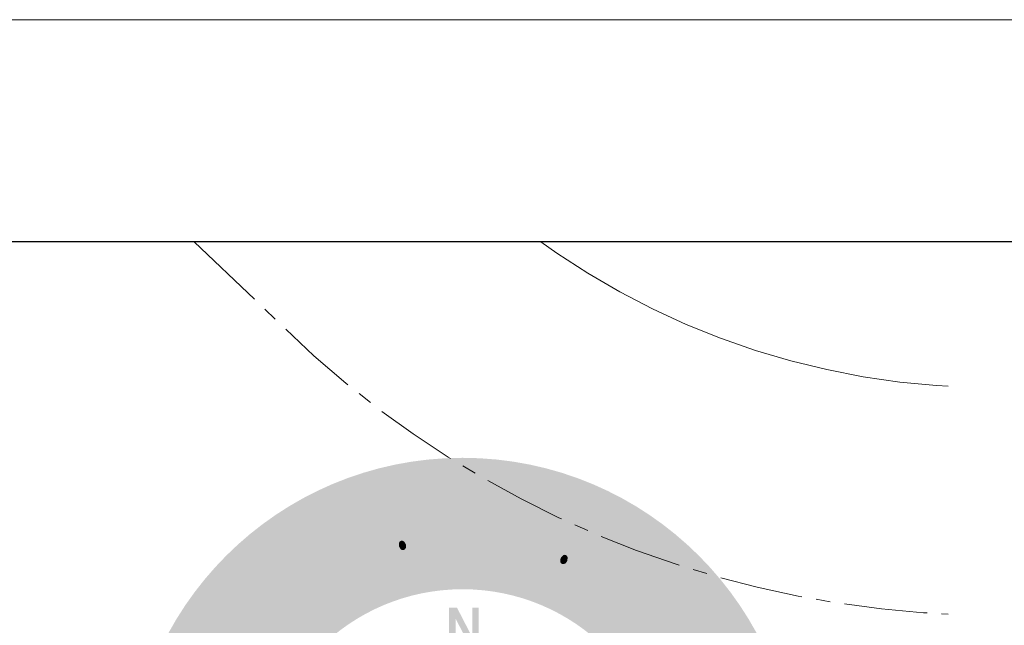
# Model space of a CAD drawing. Header units: metres. Extents: x 118656 to 118796, y 483654 to 483738.
# Tile 7 of 15: x 118726.83 to 118735.7, y 483732.07 to 483737.52. Entities that reach past the tile are written whole.
import ezdxf

# ---------------------------------------------------------------- set-up
doc = ezdxf.new("R2010")
doc.units = ezdxf.units.M
doc.header["$MEASUREMENT"] = 0
doc.linetypes.add('hek', pattern=[1.14, 0.75, -0.13, 0.13, -0.13])
for name, color, linetype, lineweight in [('Kader', 7, 'Continuous', 0), ('Level 19', 7, 'Continuous', 0), ('Level 23', 7, 'Continuous', 0)]:
    doc.layers.add(name, color=color, linetype=linetype, lineweight=lineweight)

# ---------------------------------------------------------------- blocks, each defined once
blk = doc.blocks.new('KOMPAS')
at = {"layer": 'Kader', "linetype": 'Continuous', "lineweight": 0}
h = blk.add_hatch(color=7, dxfattribs=at)
edge = h.paths.add_edge_path()
edge.add_arc((0.01, 0), 118.52, 0, 360)
edge = h.paths.add_edge_path(flags=16)
edge.add_arc((0.01, 0), 71.96, 0, 360)
for color, points in [(7, [(11.88, 98.4), (8.7, 98.68), (5.35, 116.19), (8.14, 115.87), (10.54, 100.88), (15.93, 115.05), (18.81, 114.81)]), (7, [(-11.1, 98.52), (-12.79, 111.58), (-10.27, 111.86), (-10.07, 110.29), (-9.84, 111.03), (-9.36, 111.58), (-8.66, 112.02), (-7.95, 112.25), (-6.65, 112.06), (-7.16, 109.42), (-8.14, 109.66), (-8.93, 109.34), (-9.4, 108.75), (-9.6, 107.85), (-9.6, 106.82), (-8.58, 98.88)]), (7, [(-33.4, 93.72), (-34.86, 94.11), (-36.08, 95.18), (-37.02, 96.87), (-40.13, 104.9), (-37.69, 105.8), (-34.98, 98.56), (-34.43, 97.54), (-33.72, 96.83), (-32.81, 96.48), (-31.91, 96.63), (-31.08, 97.18), (-30.57, 98.01), (-30.34, 99.07), (-30.61, 100.21), (-33.37, 107.49), (-30.96, 108.36), (-26.32, 96.08), (-28.64, 95.14), (-29.27, 96.79), (-29.55, 95.81), (-30.1, 95.06), (-30.89, 94.43), (-31.79, 94)]), (7, [(-21.33, 97.18), (-22.78, 97.77), (-23.88, 98.95), (-24.51, 100.76), (-26.72, 109.07), (-24.24, 109.7), (-22.31, 102.22), (-21.92, 101.12), (-21.29, 100.33), (-20.46, 99.9), (-19.48, 99.98), (-18.61, 100.41), (-17.94, 101.16), (-17.67, 102.14), (-17.78, 103.32), (-19.63, 110.88), (-17.15, 111.47), (-13.97, 98.68), (-16.45, 98.09), (-16.84, 99.74), (-17.23, 98.88), (-17.86, 98.13), (-18.77, 97.62), (-19.63, 97.26)]), (7, [(-40.92, 90.77), (-42.22, 91.05), (-43.32, 91.95), (-44.3, 93.41), (-47.33, 99.07), (-48.59, 98.48), (-49.73, 100.76), (-48.51, 101.35), (-49.69, 103.48), (-48.04, 105.92), (-46.27, 102.53), (-44.19, 103.64), (-43, 101.39), (-45.13, 100.29), (-42.49, 95.37), (-41.86, 94.31), (-41.27, 93.72), (-40.68, 93.6), (-40.01, 93.76), (-39.5, 94.11), (-39.11, 94.67), (-38.05, 91.95), (-38.87, 91.56), (-39.66, 91.16)]), (7, [(33.37, 93.29), (30.96, 94.11), (35.33, 106.63), (37.73, 105.76), (37.18, 104.15), (37.73, 104.74), (38.44, 105.05), (39.15, 105.13), (39.94, 104.97), (41.04, 104.23), (39.35, 102.1), (38.6, 102.77), (37.77, 102.89), (37.02, 102.53), (36.47, 101.83), (36, 100.92)]), (7, [(47.49, 87.07), (44.93, 88.37), (45.01, 95.22), (43.04, 94.31), (41.04, 90.22), (38.76, 91.36), (45.76, 105.64), (48.71, 105.88), (44.58, 97.54), (49.69, 99.86), (52.57, 98.44), (47.49, 96.16)]), (7, [(-50.52, 85.5), (-51.62, 85.58), (-52.64, 85.97), (-53.67, 86.56), (-54.65, 87.39), (-56.26, 89.79), (-57.17, 92.3), (-57.29, 93.52), (-57.21, 94.74), (-56.81, 95.81), (-56.3, 96.71), (-55.56, 97.58), (-54.61, 98.17), (-53.59, 98.56), (-52.57, 98.68), (-50.64, 98.36), (-51.62, 96.08), (-52.41, 96.24), (-53.43, 95.92), (-54.34, 95.14), (-54.73, 93.96), (-54.61, 92.5), (-53.98, 90.89), (-52.92, 89.31), (-51.86, 88.37), (-50.72, 88.06), (-49.46, 88.37), (-48.67, 89.04), (-48.16, 89.94), (-45.72, 89.63), (-46.03, 88.53), (-46.59, 87.58), (-47.33, 86.76), (-48.32, 86.13), (-49.42, 85.69)]), (7, [(-61.42, 78.49), (-62.95, 78.57), (-64.41, 79.32), (-65.67, 80.7), (-70.55, 87.82), (-68.46, 89.28), (-64.09, 82.86), (-63.31, 82), (-62.44, 81.41), (-61.54, 81.33), (-60.67, 81.68), (-60, 82.39), (-59.61, 83.37), (-59.77, 84.4), (-60.24, 85.5), (-64.64, 91.91), (-62.48, 93.29), (-55.08, 82.43), (-57.21, 81.01), (-58.15, 82.39), (-58.19, 81.45), (-58.59, 80.62), (-59.1, 79.75), (-59.92, 79.12)]), (7, [(-21.4, 85.85), (-21.92, 86.09), (-22.51, 87.19), (-22.51, 88.41), (-22.23, 88.88), (-21.76, 89.12), (-21.25, 89.12), (-20.74, 88.92), (-20.03, 87.82), (-19.99, 87.19), (-20.07, 86.6), (-20.46, 86.09), (-20.85, 85.85)]), (7, [(-69.21, 71.22), (-77.83, 81.13), (-75.86, 82.82), (-74.87, 81.6), (-75.03, 82.31), (-74.99, 83.1), (-74.64, 83.81), (-74.17, 84.4), (-72.99, 84.95), (-71.92, 82.51), (-72.83, 82.15), (-73.38, 81.45), (-73.46, 80.66), (-73.14, 79.83), (-72.55, 78.93), (-67.2, 72.87)]), (7, [(35.73, 80.89), (35.25, 80.93), (34.86, 81.25), (34.62, 81.76), (34.78, 82.98), (35.61, 83.96), (36.12, 84.16), (36.67, 84.04), (37.02, 83.77), (37.3, 83.26), (37.1, 82), (36.75, 81.37), (36.32, 81.01)]), (7, [(-26.24, 69.44), (-29.67, 82.15), (-27.27, 82.78), (-26.79, 81.21), (-26.72, 82), (-26.32, 82.63), (-25.69, 83.14), (-24.95, 83.45), (-23.65, 83.45), (-23.88, 80.82), (-24.83, 80.89), (-25.57, 80.42), (-25.97, 79.75), (-26.09, 78.85), (-25.93, 77.83), (-23.84, 70.07)]), (7, [(-74.52, 66.97), (-75.94, 67.44), (-77.35, 68.46), (-82.19, 72.79), (-83.1, 71.77), (-85.03, 73.46), (-84.08, 74.48), (-85.85, 76.09), (-85.14, 78.93), (-82.31, 76.37), (-80.74, 78.14), (-78.89, 76.49), (-80.46, 74.64), (-76.33, 70.94), (-75.31, 70.11), (-74.64, 69.8), (-74.01, 69.92), (-73.46, 70.35), (-73.14, 70.82), (-72.83, 71.45), (-71.02, 69.25), (-71.65, 68.58), (-72.16, 67.95), (-73.26, 67.16)]), (7, [(70.82, 69.25), (69.09, 71.1), (78.61, 80.23), (80.38, 78.38), (79.16, 77.2), (79.87, 77.43), (80.66, 77.43), (81.33, 77.16), (82, 76.68), (82.63, 75.5), (80.23, 74.4), (79.87, 75.31), (79.08, 75.78), (78.34, 75.78), (77.51, 75.46), (76.68, 74.84)]), (7, [(-43.79, 60.95), (-45.13, 61.62), (-46.35, 62.87), (-50.4, 67.95), (-51.5, 67.04), (-53.04, 69.05), (-51.98, 69.92), (-53.51, 71.77), (-52.37, 74.44), (-50.01, 71.49), (-48.16, 72.95), (-46.55, 70.94), (-48.4, 69.52), (-44.93, 65.16), (-44.07, 64.21), (-43.44, 63.78), (-42.81, 63.78), (-42.22, 64.13), (-41.75, 64.53), (-41.43, 65.08), (-39.94, 62.6), (-40.72, 62.01), (-41.31, 61.54), (-42.49, 60.95)]), (7, [(-82.51, 56.89), (-83.92, 59.02), (-82.51, 59.84), (-81.25, 61.14), (-80.7, 62.56), (-80.74, 63.27), (-81.25, 63.82), (-81.64, 63.98), (-82.19, 63.98), (-83.29, 63.54), (-84.47, 62.8), (-85.85, 61.93), (-87.62, 61.34), (-88.57, 61.38), (-89.47, 61.85), (-90.14, 62.48), (-90.49, 63.15), (-90.81, 64.64), (-90.46, 66.26), (-89.55, 67.87), (-88.13, 69.25), (-86.76, 70), (-85.1, 67.95), (-86.48, 67.28), (-87.62, 66.1), (-88.02, 65.59), (-88.33, 64.96), (-88.33, 64.37), (-87.94, 63.9), (-87.23, 63.82), (-86.36, 64.29), (-85.3, 65.04), (-84.08, 65.79), (-83.02, 66.26), (-82, 66.49), (-80.89, 66.45), (-79.83, 65.94), (-79.05, 65.23), (-78.49, 64.49), (-78.06, 62.87), (-78.42, 61.14), (-79.4, 59.37), (-80.7, 58.03)]), (7, [(51.46, 53.31), (49.46, 54.89), (54.57, 61.14), (55.16, 62.09), (55.36, 62.99), (55.08, 63.82), (54.49, 64.57), (53.67, 65.04), (52.68, 65.12), (51.78, 64.84), (50.95, 64.13), (45.88, 57.92), (43.91, 59.53), (52.25, 69.68), (54.22, 68.07), (53.08, 66.69), (54.02, 66.97), (54.93, 66.93), (55.83, 66.53), (56.78, 65.98), (57.8, 64.72), (58.19, 63.19), (57.92, 61.58), (56.85, 59.96)]), (1, [(-4.76, 50.44), (-4.76, 65.39), (-1.93, 65.39), (3.54, 54.77), (3.54, 65.39), (5.78, 65.39), (5.78, 50.44), (3.23, 50.44), (-2.44, 61.58), (-2.44, 50.44)]), (7, [(-63.9, 37.73), (-77.71, 47.69), (-75.58, 50.6), (-65, 47.69), (-71.14, 56.7), (-69.21, 59.37), (-55.4, 49.46), (-56.93, 47.33), (-66.97, 54.65), (-59.57, 43.71), (-72.44, 47.02), (-62.44, 39.82)])]:
    blk.add_hatch(color=color, dxfattribs=at).paths.add_polyline_path(points)
h = blk.add_hatch(color=7, dxfattribs=at)
h.paths.add_polyline_path([(24.83, 96.08), (23.69, 96.24), (22.51, 96.63), (21.52, 97.18), (20.74, 97.93), (20.14, 98.8), (19.67, 101.04), (19.99, 103.83), (20.97, 106.63), (21.68, 107.69), (22.51, 108.52), (23.41, 109.14), (24.51, 109.54), (25.65, 109.62), (26.79, 109.5), (27.86, 109.14), (28.8, 108.59), (29.51, 107.85), (30.1, 106.98), (30.53, 105.88), (30.65, 104.66), (30.61, 103.28), (30.3, 101.67), (30.14, 100.76), (30.02, 100.41), (29.98, 100.06), (22.15, 101.83), (22.15, 100.72), (22.54, 99.78), (23.37, 99.07), (24.35, 98.68), (25.54, 98.68), (26.52, 99.03), (27.82, 97.18), (26.87, 96.55), (25.93, 96.2)])
h.paths.add_polyline_path([(28.05, 103.09), (22.7, 104.34), (23.21, 105.56), (24.04, 106.47), (25.06, 107.02), (26.2, 106.98), (27.15, 106.51), (27.82, 105.64), (28.13, 104.42)], flags=16)
h = blk.add_hatch(color=7, dxfattribs=at)
h.paths.add_polyline_path([(55.44, 82.63), (54.38, 82.94), (53.43, 83.45), (52.45, 84.2), (51.7, 85.1), (51.19, 86.05), (51.03, 87.03), (51.27, 89.31), (52.53, 91.87), (54.38, 94.08), (55.44, 94.82), (56.5, 95.33), (57.6, 95.65), (58.7, 95.61), (59.84, 95.33), (60.95, 94.78), (61.81, 94.08), (62.44, 93.25), (62.87, 92.34), (63.15, 91.32), (63.15, 90.18), (62.87, 88.92), (62.32, 87.62), (61.54, 86.28), (61.02, 85.5), (60.83, 85.18), (60.63, 84.87), (53.86, 89.28), (53.51, 88.17), (53.59, 87.15), (54.1, 86.25), (54.93, 85.5), (55.95, 85.07), (57.09, 85.14), (57.6, 82.9), (56.5, 82.63)])
h.paths.add_polyline_path([(59.88, 88.37), (55.2, 91.36), (56.15, 92.34), (57.25, 92.93), (58.39, 93.05), (59.49, 92.66), (60.28, 91.95), (60.55, 90.89), (60.4, 89.63)], flags=16)
h = blk.add_hatch(color=7, dxfattribs=at)
h.paths.add_polyline_path([(66.42, 74.95), (65.35, 75.07), (64.41, 75.46), (63.46, 76.09), (62.52, 77), (61.89, 77.9), (61.54, 78.85), (61.5, 79.99), (62.05, 82.19), (63.58, 84.55), (65.71, 86.56), (66.77, 87.19), (67.91, 87.62), (69.01, 87.7), (70.15, 87.58), (71.22, 87.15), (72.16, 86.48), (73.03, 85.77), (73.58, 84.87), (73.85, 83.85), (74.01, 82.74), (73.85, 81.68), (73.46, 80.42), (72.79, 79.2), (71.84, 77.94), (71.22, 77.2), (71.02, 76.92), (70.78, 76.68), (64.61, 81.76), (64.09, 80.82), (64.09, 79.75), (64.45, 78.81), (65.16, 78.02), (66.14, 77.39), (67.28, 77.39), (67.56, 75.07)])
h.paths.add_polyline_path([(70.47, 80.26), (66.18, 83.77), (67.24, 84.59), (68.38, 85.1), (69.56, 85.1), (70.59, 84.51), (71.22, 83.73), (71.37, 82.63), (71.1, 81.37)], flags=16)
h = blk.add_hatch(color=7, dxfattribs=at)
h.paths.add_polyline_path([(-9.29, 73.3), (-10.9, 73.38), (-12.35, 74.13), (-13.34, 75.35), (-13.97, 77.2), (-13.93, 79.12), (-13.1, 80.66), (-11.76, 81.68), (-9.92, 82.19), (-8.3, 82.15), (-7.28, 81.56), (-7.59, 82.9), (-8.18, 83.65), (-9.01, 83.92), (-10.11, 83.88), (-11.29, 83.45), (-12.16, 82.86), (-13.57, 84.59), (-12.91, 85.3), (-12.16, 85.81), (-10.07, 86.48), (-8.18, 86.4), (-6.53, 85.66), (-5.35, 84.24), (-4.76, 82.39), (-3.7, 74.01), (-6.22, 73.69), (-6.37, 74.95), (-7.36, 73.93), (-8.22, 73.54)])
h.paths.add_polyline_path([(-9.76, 75.94), (-10.51, 76.25), (-11.13, 76.72), (-11.45, 77.43), (-11.41, 78.34), (-11.02, 79.08), (-10.15, 79.44), (-9.01, 79.75), (-8.42, 79.75), (-7.71, 79.56), (-7.16, 79.32), (-6.89, 78.85), (-6.73, 77.43), (-6.89, 76.88), (-7.44, 76.49), (-8.18, 76.09), (-8.85, 75.94)], flags=16)
h = blk.add_hatch(color=7, dxfattribs=at)
h.paths.add_polyline_path([(8.34, 73.81), (5.78, 73.85), (5.78, 75.07), (4.68, 74.25), (3.78, 73.93), (2.71, 73.89), (1.1, 74.17), (-0.2, 75.07), (-1.1, 76.49), (-1.42, 78.38), (-1.06, 80.26), (-0.16, 81.68), (1.38, 82.55), (3.27, 82.74), (4.88, 82.47), (5.86, 81.72), (5.67, 83.18), (5.23, 83.96), (4.45, 84.4), (3.34, 84.51), (2.09, 84.24), (1.18, 83.73), (0.04, 85.62), (0.75, 86.25), (1.61, 86.64), (3.7, 86.99), (5.63, 86.68), (7.12, 85.77), (8.11, 84.2), (8.34, 82.31)])
h.paths.add_polyline_path([(3.46, 76.37), (2.6, 76.53), (1.85, 76.92), (1.3, 77.51), (1.14, 78.3), (1.3, 79.12), (1.85, 79.75), (2.68, 80.07), (3.78, 80.26), (4.45, 80.11), (5.11, 79.87), (5.63, 79.52), (5.82, 79.08), (5.82, 77.59), (5.51, 77.08), (4.96, 76.72), (4.17, 76.49)], flags=16)
h = blk.add_hatch(color=7, dxfattribs=at)
h.paths.add_polyline_path([(25.73, 69.44), (23.29, 70.15), (23.69, 71.61), (22.54, 70.9), (21.72, 70.74), (20.7, 70.9), (19.67, 71.33), (18.89, 71.92), (18.26, 72.71), (17.78, 73.65), (17.35, 75.86), (17.67, 78.38), (18.81, 80.86), (20.38, 82.63), (21.25, 83.26), (22.19, 83.65), (23.21, 83.77), (24.16, 83.65), (25.89, 82.86), (26.64, 81.72), (27.82, 85.85), (30.57, 86.21)])
h.paths.add_polyline_path([(22.51, 73.14), (21.68, 73.26), (20.62, 73.89), (20.03, 74.87), (19.87, 76.17), (20.14, 77.71), (20.77, 79.44), (21.68, 80.62), (22.66, 81.13), (23.92, 81.01), (24.71, 80.62), (25.26, 79.91), (25.65, 78.3), (24.59, 74.64), (24.04, 73.81), (23.29, 73.38)], flags=16)
h = blk.add_hatch(color=7, dxfattribs=at)
h.paths.add_polyline_path([(-36.51, 65.39), (-37.54, 65.67), (-39.46, 66.93), (-41.16, 69.17), (-42.3, 71.81), (-42.49, 73.14), (-42.49, 74.28), (-42.26, 75.39), (-41.71, 76.37), (-40.96, 77.24), (-40.05, 78.02), (-39.07, 78.46), (-38.01, 78.73), (-36.98, 78.65), (-35.96, 78.42), (-34.9, 77.9), (-33.96, 77.16), (-33.01, 76.02), (-32.15, 74.76), (-31.63, 73.89), (-31.4, 73.62), (-31.2, 73.3), (-38.17, 69.21), (-37.42, 68.34), (-36.39, 67.99), (-35.37, 68.07), (-34.43, 68.5), (-33.44, 69.25), (-33.09, 70.27), (-30.85, 69.76), (-31.12, 68.58), (-31.59, 67.67), (-32.3, 66.89), (-33.17, 66.26), (-34.31, 65.67), (-35.41, 65.39)])
h.paths.add_polyline_path([(-39.46, 71.41), (-39.94, 72.63), (-40.01, 73.89), (-39.62, 74.95), (-38.76, 75.74), (-37.69, 76.09), (-36.63, 75.94), (-35.65, 75.27), (-34.7, 74.25)], flags=16)
h = blk.add_hatch(color=7, dxfattribs=at)
h.paths.add_polyline_path([(39.58, 62.87), (38.6, 63.15), (37.57, 63.58), (36.51, 64.37), (35.73, 65.16), (35.25, 66.14), (35.02, 67.16), (35.25, 69.44), (36.43, 72), (38.28, 74.25), (39.31, 75.07), (40.37, 75.62), (41.47, 75.9), (42.57, 75.94), (43.71, 75.66), (44.78, 75.11), (45.68, 74.44), (46.35, 73.65), (46.86, 72.75), (47.1, 71.73), (47.1, 70.55), (46.9, 69.29), (46.35, 67.95), (45.56, 66.53), (45.09, 65.75), (44.93, 65.43), (44.78, 65.12), (37.81, 69.41), (37.5, 68.34), (37.65, 67.32), (38.17, 66.42), (38.95, 65.75), (40.09, 65.23), (41.16, 65.39), (41.78, 63.15), (40.6, 62.87)])
h.paths.add_polyline_path([(43.91, 68.7), (39.15, 71.57), (40.13, 72.55), (41.16, 73.18), (42.34, 73.38), (43.4, 72.95), (44.19, 72.16), (44.5, 71.14), (44.38, 69.92)], flags=16)
h = blk.add_hatch(color=7, dxfattribs=at)
h.paths.add_polyline_path([(-53.75, 52.49), (-55.4, 52.76), (-56.93, 53.9), (-58.07, 55.4), (-58.43, 57.13), (-58.03, 58.74), (-56.93, 60.32), (-55.63, 61.26), (-54.38, 61.46), (-55.48, 62.24), (-56.46, 62.56), (-57.29, 62.21), (-58.15, 61.5), (-58.82, 60.47), (-59.02, 59.37), (-61.22, 59.96), (-61.14, 60.83), (-60.95, 61.77), (-59.81, 63.5), (-58.19, 64.68), (-56.42, 65.08), (-54.69, 64.8), (-53.04, 63.66), (-46.9, 57.92), (-48.71, 56.03), (-49.58, 56.85), (-49.73, 55.48), (-50.13, 54.65), (-50.8, 53.79), (-52.09, 52.8)])
h.paths.add_polyline_path([(-53.63, 55.2), (-54.45, 55.24), (-55.12, 55.63), (-55.63, 56.34), (-55.75, 57.13), (-55.4, 58.03), (-54.73, 58.94), (-54.14, 59.37), (-53.59, 59.69), (-52.92, 59.77), (-52.53, 59.69), (-51.46, 58.62), (-51.19, 58.07), (-51.35, 57.37), (-51.74, 56.66), (-52.09, 56.11), (-52.88, 55.52)], flags=16)
h = blk.add_hatch(color=7, dxfattribs=at)
h.paths.add_polyline_path([(85.89, 53.63), (84.75, 53.79), (83.77, 54.18), (82.9, 54.77), (82.19, 55.6), (81.48, 56.7), (81.01, 57.72), (80.93, 58.78), (81.09, 59.84), (82.19, 61.89), (84.16, 63.82), (86.72, 65.31), (87.94, 65.67), (89.16, 65.75), (90.26, 65.63), (91.32, 65.23), (92.23, 64.61), (93.05, 63.66), (93.68, 62.8), (94, 61.77), (94.04, 60.75), (93.96, 59.69), (93.56, 58.62), (92.86, 57.52), (91.91, 56.5), (90.77, 55.44), (89.9, 54.85), (89.63, 54.65), (89.39, 54.49), (84.47, 60.95), (83.81, 60.04), (83.57, 59.02), (83.73, 58), (84.2, 57.09), (85.07, 56.22), (86.13, 55.91)])
h.paths.add_polyline_path([(89.9, 58.07), (86.6, 62.48), (87.74, 63.07), (89, 63.27), (90.14, 62.91), (91.01, 62.21), (91.52, 61.26), (91.36, 60.12), (90.81, 59.02)], flags=16)
h = blk.add_hatch(color=7, dxfattribs=at)
h.paths.add_polyline_path([(-89.98, 47.57), (-91.79, 48.16), (-93.29, 49.34), (-94.04, 50.87), (-94.11, 52.57), (-93.41, 54.38), (-92.42, 55.6), (-91.28, 56.19), (-92.58, 56.66), (-93.56, 56.58), (-94.31, 56.15), (-94.9, 55.2), (-95.33, 54.02), (-95.22, 53), (-97.5, 52.92), (-97.66, 53.75), (-97.66, 54.77), (-96.95, 56.78), (-95.77, 58.31), (-94.23, 59.18), (-92.42, 59.33), (-90.49, 58.62), (-83.14, 54.57), (-84.4, 52.33), (-85.5, 52.96), (-85.22, 51.58), (-85.38, 50.64), (-85.85, 49.61), (-86.87, 48.4), (-88.33, 47.65)])
h.paths.add_polyline_path([(-89.75, 50.17), (-90.46, 50.4), (-91.12, 50.91), (-91.44, 51.62), (-91.36, 52.57), (-90.93, 53.63), (-90.49, 54.18), (-90.02, 54.65), (-89.47, 54.89), (-89, 54.85), (-87.62, 54.18), (-87.31, 53.67), (-87.31, 53), (-87.43, 52.21), (-87.62, 51.54), (-88.25, 50.76), (-89, 50.32)], flags=16)
at = {"layer": 'Kader', "color": 7, "linetype": 'Continuous', "lineweight": 0}
for points in [[(13.18, 88.72), (10.94, 73.06), (15.97, 89.9), (13.46, 72.71)], [(-21.76, 84.28), (-18.26, 71.61), (-19.28, 84.95), (-15.86, 72.28)], [(33.6, 80.3), (28.25, 68.23), (35.96, 79.24), (30.61, 67.16)]]:
    blk.add_solid(points, dxfattribs=at)
blk = doc.blocks.new('A2')
at = {"layer": 'Kader', "color": 7, "linetype": 'Continuous', "lineweight": 0, "flags": 128}
blk.add_lwpolyline([(-0.297, -0.21), (0.297, -0.21), (0.297, 0.21), (-0.297, 0.21), (-0.297, -0.21)], close=True, dxfattribs=at)
at = {"layer": 'Kader', "color": 7, "linetype": 'Continuous', "lineweight": 30, "flags": 128}
blk.add_lwpolyline([(-0.287, -0.2), (0.287, -0.2), (0.287, 0.2), (-0.287, 0.2), (-0.287, -0.2)], close=True, dxfattribs=at)
blk = doc.blocks.new('*U33')
at = {"layer": 'Kader', "color": 7, "linetype": 'Continuous', "lineweight": 0}
for name, p, xscale, yscale, zscale in [('A2', (0, 0), 200, 200, 200), ('KOMPAS', (15.026, 35.043), 0.02541583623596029, 0.02541583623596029, 0.02541583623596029)]:
    blk.add_blockref(name, p, dxfattribs=dict(at, xscale=xscale, yscale=yscale, zscale=zscale))

msp = doc.modelspace()

# ---------------------------------------------------------------- linework, layer by layer
at = {"layer": 'Level 19', "color": 7, "linetype": 'Continuous', "lineweight": 0, "flags": 128}
msp.add_lwpolyline([(118735.195, 483734.2197), (118735.091, 483734.225), (118734.76, 483734.257), (118734.43, 483734.305), (118734.103, 483734.369), (118733.779, 483734.448), (118733.46, 483734.542), (118733.145, 483734.652), (118732.836, 483734.777), (118732.533, 483734.916), (118732.237, 483735.069), (118731.949, 483735.237), (118731.669, 483735.417), (118731.5251, 483735.52)], dxfattribs=at)
at = {"layer": 'Level 23', "color": 7, "linetype": 'hek', "lineweight": 0, "flags": 128}
msp.add_lwpolyline([(118728.4025, 483735.52), (118729.48, 483734.493), (118729.769, 483734.247), (118730.067, 483734.013), (118730.375, 483733.791), (118730.691, 483733.582), (118731.016, 483733.387), (118731.349, 483733.205), (118731.688, 483733.036), (118732.035, 483732.882), (118732.387, 483732.742), (118732.745, 483732.617), (118733.108, 483732.506), (118733.475, 483732.41), (118733.845, 483732.33), (118734.219, 483732.265), (118734.595, 483732.215), (118734.972, 483732.18), (118735.195, 483732.1688)], dxfattribs=at)

# ---------------------------------------------------------------- block references
at = {"layer": 'Kader', "color": 7, "linetype": 'Continuous', "lineweight": 0}
msp.add_blockref('*U33', (118715.794, 483695.52), dxfattribs=at)

doc.saveas('drawing.dxf')
